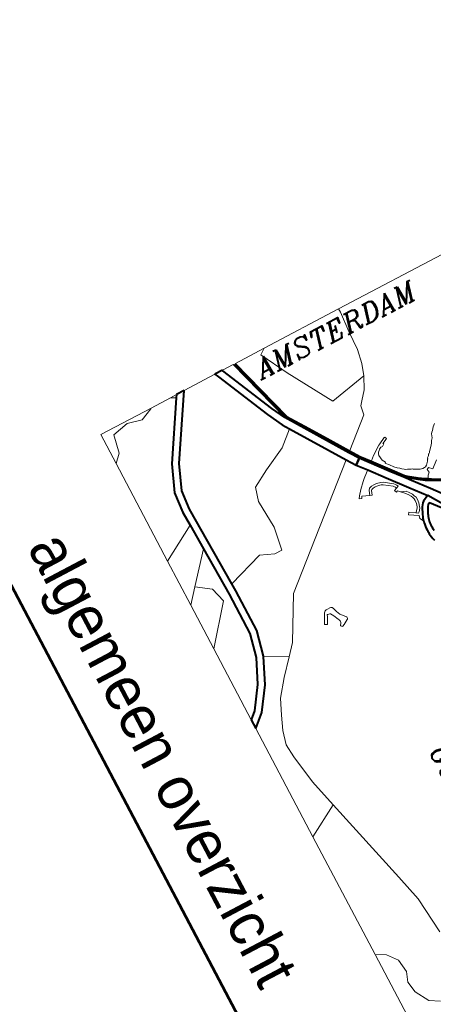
# Model space of a CAD drawing. Header units: metres. Extents: x 148691 to 149199, y 486355 to 486958.
# Tile 42 of 93: x 149083 to 149108, y 486500 to 486560. Entities that reach past the tile are written whole.
import ezdxf
from ezdxf.enums import TextEntityAlignment as Align

# ---------------------------------------------------------------- set-up
doc = ezdxf.new("R2010")
doc.units = ezdxf.units.M
doc.header["$MEASUREMENT"] = 0
for name, color, linetype, lineweight in [('WVB-alg-onderhoek', 7, 'Continuous', 30), ('WVB-pen-brm-dik 018', 6, 'Continuous', 13), ('WVB-pen-brm-dik 050', 6, 'Continuous', 53), ('WVB-pen-dik 035', 1, 'Continuous', 40), ('WVB-pen-dik 050', 1, 'Continuous', 53), ('WVB-raster-60%', 253, 'Continuous', 30), ('WVB-tekst-dik 035', 1, 'Continuous', 40), ('WVB-tekst-dik 050', 1, 'Continuous', 53)]:
    doc.layers.add(name, color=color, linetype=linetype, lineweight=lineweight)
doc.styles.add('1 200   cursief   0.18', font='ITALICS.shx', dxfattribs={"height": 0.36})
doc.styles.add('Style-WORKING', font='WORKING.shx')

# ---------------------------------------------------------------- blocks, each defined once
blk = doc.blocks.new('INZET')
at = {"layer": 'WVB-pen-brm-dik 018'}
for p, q in [((-0.16614, -0.09948), (-0.16614, -0.1146)), ((-0.14815, -0.11111), (-0.14845, -0.1108)), ((-0.14845, -0.1108), (-0.14815, -0.11111)), ((-0.14779, -0.11141), (-0.14815, -0.11111)), ((-0.14815, -0.11111), (-0.14779, -0.11141)), ((-0.14766, -0.11158), (-0.14779, -0.11141)), ((-0.14779, -0.11141), (-0.14766, -0.11158)), ((-0.14747, -0.11169), (-0.14766, -0.11158)), ((-0.14766, -0.11158), (-0.14747, -0.11169)), ((-0.14702, -0.11184), (-0.14747, -0.11169)), ((-0.14747, -0.11169), (-0.14702, -0.11184)), ((-0.14676, -0.11206), (-0.14702, -0.11184)), ((-0.14702, -0.11184), (-0.14676, -0.11206)), ((-0.14649, -0.11221), (-0.14676, -0.11206)), ((-0.14676, -0.11206), (-0.14649, -0.11221)), ((-0.14633, -0.11237), (-0.14649, -0.11221)), ((-0.14649, -0.11221), (-0.14633, -0.11237)), ((-0.14567, -0.11291), (-0.14633, -0.11237)), ((-0.14633, -0.11237), (-0.14567, -0.11291)), ((-0.1456, -0.11299), (-0.14567, -0.11291)), ((-0.14567, -0.11291), (-0.1456, -0.11299)), ((-0.14551, -0.11312), (-0.1456, -0.11299)), ((-0.1456, -0.11299), (-0.14551, -0.11312)), ((-0.14547, -0.11319), (-0.14551, -0.11312)), ((-0.14551, -0.11312), (-0.14547, -0.11319)), ((-0.14542, -0.11322), (-0.14547, -0.11319)), ((-0.14547, -0.11319), (-0.14542, -0.11322)), ((-0.14534, -0.11325), (-0.14542, -0.11322)), ((-0.14542, -0.11322), (-0.14534, -0.11325)), ((-0.14524, -0.11332), (-0.14534, -0.11325)), ((-0.14534, -0.11325), (-0.14524, -0.11332)), ((-0.14518, -0.11341), (-0.14524, -0.11332)), ((-0.14524, -0.11332), (-0.14518, -0.11341)), ((-0.14365, -0.11352), (-0.14444, -0.11264)), ((-0.14444, -0.11264), (-0.14365, -0.11352)), ((-0.1427, -0.11422), (-0.14213, -0.11322)), ((-0.14513, -0.11347), (-0.14518, -0.11341)), ((-0.14518, -0.11341), (-0.14513, -0.11347)), ((-0.14502, -0.1135), (-0.14513, -0.11347)), ((-0.14513, -0.11347), (-0.14502, -0.1135)), ((-0.14498, -0.11355), (-0.14502, -0.1135)), ((-0.14502, -0.1135), (-0.14498, -0.11355)), ((-0.14487, -0.11361), (-0.14498, -0.11355)), ((-0.14498, -0.11355), (-0.14487, -0.11361)), ((-0.14479, -0.11367), (-0.14487, -0.11361)), ((-0.14487, -0.11361), (-0.14479, -0.11367)), ((-0.14443, -0.11401), (-0.14479, -0.11367)), ((-0.14479, -0.11367), (-0.14443, -0.11401)), ((-0.14431, -0.1142), (-0.14443, -0.11401)), ((-0.14443, -0.11401), (-0.14431, -0.1142)), ((-0.14427, -0.11437), (-0.14431, -0.1142)), ((-0.14431, -0.1142), (-0.14427, -0.11437)), ((-0.14428, -0.11459), (-0.14427, -0.11437)), ((-0.14427, -0.11437), (-0.14428, -0.11459)), ((-0.14405, -0.11393), (-0.14365, -0.11352)), ((-0.14365, -0.11352), (-0.14405, -0.11393)), ((-0.14393, -0.11419), (-0.14405, -0.11393)), ((-0.14405, -0.11393), (-0.14393, -0.11419)), ((-0.1435, -0.11411), (-0.14393, -0.11419)), ((-0.14393, -0.11419), (-0.1435, -0.11411)), ((-0.14327, -0.1144), (-0.1435, -0.11411)), ((-0.1435, -0.11411), (-0.14327, -0.1144)), ((-0.14291, -0.11457), (-0.14327, -0.1144)), ((-0.14327, -0.1144), (-0.14291, -0.11457)), ((-0.14291, -0.11457), (-0.1427, -0.11422)), ((-0.14244, -0.11437), (-0.14283, -0.11504)), ((-0.14186, -0.11336), (-0.14244, -0.11437)), ((-0.14168, -0.11488), (-0.14004, -0.11355)), ((-0.16614, -0.1146), (-0.16569, -0.11459)), ((-0.16569, -0.11459), (-0.16614, -0.1146)), ((-0.16614, -0.1146), (-0.16614, -0.12481)), ((-0.16569, -0.11459), (-0.16315, -0.11479)), ((-0.16315, -0.11479), (-0.16569, -0.11459)), ((-0.16315, -0.11479), (-0.16071, -0.11489)), ((-0.16071, -0.11489), (-0.16315, -0.11479)), ((-0.16071, -0.11489), (-0.15898, -0.1152)), ((-0.15898, -0.1152), (-0.16071, -0.11489)), ((-0.15898, -0.1152), (-0.15753, -0.11568)), ((-0.15753, -0.11568), (-0.15898, -0.1152)), ((-0.15753, -0.11568), (-0.15603, -0.11642)), ((-0.15603, -0.11642), (-0.15753, -0.11568)), ((-0.15753, -0.11568), (-0.15656, -0.12044)), ((-0.15656, -0.12044), (-0.15753, -0.11568)), ((-0.14483, -0.11577), (-0.14475, -0.11565)), ((-0.14475, -0.11565), (-0.14483, -0.11577)), ((-0.14475, -0.11565), (-0.14462, -0.11545)), ((-0.14462, -0.11545), (-0.14475, -0.11565)), ((-0.14462, -0.11545), (-0.14443, -0.11507)), ((-0.14443, -0.11507), (-0.14462, -0.11545)), ((-0.14443, -0.11507), (-0.14437, -0.11492)), ((-0.14437, -0.11492), (-0.14443, -0.11507)), ((-0.14437, -0.11492), (-0.14428, -0.11459)), ((-0.14428, -0.11459), (-0.14437, -0.11492)), ((-0.14435, -0.11663), (-0.14356, -0.11559)), ((-0.14362, -0.11647), (-0.14168, -0.11488)), ((-0.14356, -0.11559), (-0.14309, -0.11488)), ((-0.14283, -0.11504), (-0.14332, -0.11576)), ((-0.14309, -0.11488), (-0.14291, -0.11457)), ((-0.14111, -0.11558), (-0.14304, -0.11717)), ((-0.14075, -0.11637), (-0.14111, -0.11557)), ((-0.14111, -0.11557), (-0.14111, -0.11558)), ((-0.13905, -0.1148), (-0.14025, -0.11578)), ((-0.15603, -0.11642), (-0.15497, -0.11729)), ((-0.15497, -0.11729), (-0.15603, -0.11642)), ((-0.14979, -0.1169), (-0.14952, -0.11678)), ((-0.14952, -0.11678), (-0.14979, -0.1169)), ((-0.14977, -0.11697), (-0.14979, -0.1169)), ((-0.14979, -0.1169), (-0.14977, -0.11697)), ((-0.14952, -0.11678), (-0.14949, -0.11686)), ((-0.14949, -0.11686), (-0.14952, -0.11678)), ((-0.14949, -0.11686), (-0.1492, -0.11745)), ((-0.1492, -0.11745), (-0.14949, -0.11686)), ((-0.14608, -0.11811), (-0.14459, -0.11689)), ((-0.14559, -0.11705), (-0.14542, -0.11684)), ((-0.14542, -0.11684), (-0.14559, -0.11705)), ((-0.14542, -0.11684), (-0.14525, -0.11663)), ((-0.14525, -0.11663), (-0.14542, -0.11684)), ((-0.14525, -0.11663), (-0.14514, -0.11646)), ((-0.14514, -0.11646), (-0.14525, -0.11663)), ((-0.14514, -0.11646), (-0.14504, -0.11626)), ((-0.14504, -0.11626), (-0.14514, -0.11646)), ((-0.14504, -0.11626), (-0.14487, -0.11588)), ((-0.14487, -0.11588), (-0.14504, -0.11626)), ((-0.14487, -0.11588), (-0.14483, -0.11577)), ((-0.14483, -0.11577), (-0.14487, -0.11588)), ((-0.14459, -0.11689), (-0.14435, -0.11663)), ((-0.14439, -0.11711), (-0.14362, -0.11647)), ((-0.14412, -0.11683), (-0.14439, -0.11711)), ((-0.14332, -0.11576), (-0.14412, -0.11683)), ((-0.14183, -0.11704), (-0.14158, -0.11693)), ((-0.14158, -0.11693), (-0.14183, -0.11704)), ((-0.14158, -0.11693), (-0.14125, -0.11692)), ((-0.14125, -0.11692), (-0.14158, -0.11693)), ((-0.14125, -0.11692), (-0.14083, -0.11695)), ((-0.14083, -0.11695), (-0.14125, -0.11692)), ((-0.14059, -0.11652), (-0.14075, -0.11637)), ((-0.14019, -0.11681), (-0.14059, -0.11652)), ((-0.14025, -0.11578), (-0.14017, -0.11596)), ((-0.13937, -0.11723), (-0.14019, -0.11681)), ((-0.14017, -0.11596), (-0.14014, -0.11598)), ((-0.14014, -0.11598), (-0.13981, -0.11622)), ((-0.13981, -0.11622), (-0.13912, -0.11658)), ((-0.13912, -0.11658), (-0.1389, -0.11666)), ((-0.1389, -0.11666), (-0.13875, -0.11671)), ((-0.13875, -0.11671), (-0.1386, -0.11675)), ((-0.1386, -0.11675), (-0.1384, -0.1168)), ((-0.1384, -0.1168), (-0.13823, -0.11684)), ((-0.13823, -0.11684), (-0.13804, -0.11687)), ((-0.13804, -0.11687), (-0.13785, -0.11689)), ((-0.13785, -0.11689), (-0.13764, -0.11691)), ((-0.13764, -0.11691), (-0.13744, -0.11691)), ((-0.13744, -0.11691), (-0.1373, -0.11691)), ((-0.1373, -0.11691), (-0.13716, -0.1169)), ((-0.13716, -0.1169), (-0.13698, -0.11689)), ((-0.15497, -0.11729), (-0.15447, -0.11769)), ((-0.15447, -0.11769), (-0.15497, -0.11729)), ((-0.15447, -0.11769), (-0.15335, -0.1179)), ((-0.15335, -0.1179), (-0.15447, -0.11769)), ((-0.15335, -0.1179), (-0.15034, -0.12139)), ((-0.15034, -0.12139), (-0.15335, -0.1179)), ((-0.14935, -0.11782), (-0.14977, -0.11697)), ((-0.14977, -0.11697), (-0.14935, -0.11782)), ((-0.14926, -0.11797), (-0.14935, -0.11782)), ((-0.14935, -0.11782), (-0.14926, -0.11797)), ((-0.14845, -0.11913), (-0.14926, -0.11797)), ((-0.14926, -0.11797), (-0.14845, -0.11913)), ((-0.1492, -0.11745), (-0.14911, -0.1174)), ((-0.14911, -0.1174), (-0.1492, -0.11745)), ((-0.14911, -0.1174), (-0.14892, -0.11766)), ((-0.14892, -0.11766), (-0.14911, -0.1174)), ((-0.14892, -0.11766), (-0.14893, -0.11776)), ((-0.14893, -0.11776), (-0.14892, -0.11766)), ((-0.14893, -0.11776), (-0.14891, -0.11788)), ((-0.14891, -0.11788), (-0.14893, -0.11776)), ((-0.14891, -0.11788), (-0.14885, -0.11801)), ((-0.14885, -0.11801), (-0.14891, -0.11788)), ((-0.14885, -0.11801), (-0.1488, -0.11815)), ((-0.1488, -0.11815), (-0.14885, -0.11801)), ((-0.148, -0.11967), (-0.14608, -0.11811)), ((-0.14692, -0.11828), (-0.14654, -0.11798)), ((-0.14654, -0.11798), (-0.14692, -0.11828)), ((-0.14654, -0.11798), (-0.14611, -0.11761)), ((-0.14611, -0.11761), (-0.14654, -0.11798)), ((-0.14611, -0.11761), (-0.14581, -0.1173)), ((-0.14581, -0.1173), (-0.14611, -0.11761)), ((-0.14581, -0.1173), (-0.14559, -0.11705)), ((-0.14559, -0.11705), (-0.14581, -0.1173)), ((-0.14304, -0.11717), (-0.14532, -0.11904)), ((-0.14299, -0.11826), (-0.14278, -0.11764)), ((-0.14278, -0.11764), (-0.14299, -0.11826)), ((-0.14275, -0.118), (-0.14287, -0.11815)), ((-0.14287, -0.11815), (-0.14275, -0.118)), ((-0.14278, -0.11764), (-0.14248, -0.1174)), ((-0.14248, -0.1174), (-0.14278, -0.11764)), ((-0.1423, -0.11764), (-0.14275, -0.118)), ((-0.14275, -0.118), (-0.1423, -0.11764)), ((-0.14248, -0.1174), (-0.14211, -0.11715)), ((-0.14211, -0.11715), (-0.14248, -0.1174)), ((-0.14197, -0.11742), (-0.1423, -0.11764)), ((-0.1423, -0.11764), (-0.14197, -0.11742)), ((-0.14211, -0.11715), (-0.14183, -0.11704)), ((-0.14183, -0.11704), (-0.14211, -0.11715)), ((-0.14172, -0.11732), (-0.14197, -0.11742)), ((-0.14197, -0.11742), (-0.14172, -0.11732)), ((-0.14151, -0.11723), (-0.14172, -0.11732)), ((-0.14172, -0.11732), (-0.14151, -0.11723)), ((-0.14125, -0.11722), (-0.14151, -0.11723)), ((-0.14151, -0.11723), (-0.14125, -0.11722)), ((-0.14088, -0.11725), (-0.14125, -0.11722)), ((-0.14125, -0.11722), (-0.14088, -0.11725)), ((-0.14047, -0.11736), (-0.14088, -0.11725)), ((-0.14088, -0.11725), (-0.14047, -0.11736)), ((-0.14083, -0.11695), (-0.14037, -0.11708)), ((-0.14037, -0.11708), (-0.14083, -0.11695)), ((-0.14035, -0.11742), (-0.14047, -0.11736)), ((-0.14047, -0.11736), (-0.14035, -0.11742)), ((-0.14038, -0.11858), (-0.13991, -0.11784)), ((-0.13991, -0.11784), (-0.14038, -0.11858)), ((-0.14037, -0.11708), (-0.14019, -0.11717)), ((-0.14019, -0.11717), (-0.14037, -0.11708)), ((-0.14007, -0.11765), (-0.14035, -0.11742)), ((-0.14035, -0.11742), (-0.14007, -0.11765)), ((-0.14019, -0.11717), (-0.13985, -0.11743)), ((-0.13985, -0.11743), (-0.14019, -0.11717)), ((-0.13942, -0.11763), (-0.14013, -0.11874)), ((-0.14013, -0.11874), (-0.13942, -0.11763)), ((-0.13994, -0.1178), (-0.14007, -0.11765)), ((-0.14007, -0.11765), (-0.13994, -0.1178)), ((-0.13991, -0.11784), (-0.13994, -0.1178)), ((-0.13994, -0.1178), (-0.13991, -0.11784)), ((-0.13974, -0.11757), (-0.13991, -0.11784)), ((-0.13991, -0.11784), (-0.13974, -0.11757)), ((-0.13985, -0.11743), (-0.13974, -0.11757)), ((-0.13974, -0.11757), (-0.13985, -0.11743)), ((-0.13908, -0.11775), (-0.13942, -0.11763)), ((-0.13942, -0.11763), (-0.13908, -0.11775)), ((-0.13913, -0.11732), (-0.13937, -0.11723)), ((-0.13896, -0.11738), (-0.13913, -0.11732)), ((-0.13863, -0.11747), (-0.13908, -0.11775)), ((-0.13908, -0.11775), (-0.13863, -0.11747)), ((-0.13878, -0.11743), (-0.13896, -0.11738)), ((-0.13863, -0.11747), (-0.13878, -0.11743)), ((-0.13855, -0.11748), (-0.13863, -0.11747)), ((-0.13835, -0.11752), (-0.13855, -0.11748)), ((-0.13814, -0.11756), (-0.13835, -0.11752)), ((-0.13792, -0.11759), (-0.13814, -0.11756)), ((-0.13767, -0.11761), (-0.13792, -0.11759)), ((-0.13745, -0.11761), (-0.13767, -0.11761)), ((-0.13728, -0.11761), (-0.13745, -0.11761)), ((-0.13711, -0.1176), (-0.13728, -0.11761)), ((-0.13692, -0.11759), (-0.13711, -0.1176)), ((-0.1367, -0.11756), (-0.13692, -0.11759)), ((-0.13647, -0.11753), (-0.1367, -0.11756)), ((-0.1362, -0.11747), (-0.13647, -0.11753)), ((-0.13594, -0.1174), (-0.1362, -0.11747)), ((-0.1488, -0.11815), (-0.14866, -0.11828)), ((-0.14866, -0.11828), (-0.1488, -0.11815)), ((-0.14866, -0.11828), (-0.14853, -0.1184)), ((-0.14853, -0.1184), (-0.14866, -0.11828)), ((-0.14853, -0.1184), (-0.14836, -0.11851)), ((-0.14836, -0.11851), (-0.14853, -0.1184)), ((-0.148, -0.11967), (-0.14845, -0.11913)), ((-0.14845, -0.11913), (-0.148, -0.11967)), ((-0.14836, -0.11851), (-0.14816, -0.11856)), ((-0.14816, -0.11856), (-0.14836, -0.11851)), ((-0.14816, -0.11856), (-0.14748, -0.11849)), ((-0.14748, -0.11849), (-0.14816, -0.11856)), ((-0.14748, -0.11849), (-0.14707, -0.11822)), ((-0.14707, -0.11822), (-0.14748, -0.11849)), ((-0.14532, -0.11904), (-0.14723, -0.12059)), ((-0.14707, -0.11822), (-0.14698, -0.11833)), ((-0.14698, -0.11833), (-0.14707, -0.11822)), ((-0.14698, -0.11833), (-0.14692, -0.11828)), ((-0.14692, -0.11828), (-0.14698, -0.11833)), ((-0.14504, -0.11963), (-0.14427, -0.11858)), ((-0.14427, -0.11858), (-0.14504, -0.11963)), ((-0.14404, -0.11877), (-0.14478, -0.11978)), ((-0.14478, -0.11978), (-0.14404, -0.11877)), ((-0.14427, -0.11858), (-0.14412, -0.11843)), ((-0.14412, -0.11843), (-0.14427, -0.11858)), ((-0.14412, -0.11843), (-0.14397, -0.11832)), ((-0.14397, -0.11832), (-0.14412, -0.11843)), ((-0.14392, -0.11866), (-0.14404, -0.11877)), ((-0.14404, -0.11877), (-0.14392, -0.11866)), ((-0.14397, -0.11832), (-0.14378, -0.11824)), ((-0.14378, -0.11824), (-0.14397, -0.11832)), ((-0.14382, -0.11858), (-0.14392, -0.11866)), ((-0.14392, -0.11866), (-0.14382, -0.11858)), ((-0.14366, -0.11852), (-0.14382, -0.11858)), ((-0.14382, -0.11858), (-0.14366, -0.11852)), ((-0.14378, -0.11824), (-0.14366, -0.11852)), ((-0.14366, -0.11852), (-0.14378, -0.11824)), ((-0.1435, -0.11886), (-0.14366, -0.11852)), ((-0.14366, -0.11852), (-0.1435, -0.11886)), ((-0.14323, -0.11874), (-0.1435, -0.11886)), ((-0.1435, -0.11886), (-0.14323, -0.11874)), ((-0.14305, -0.11831), (-0.14331, -0.11857)), ((-0.14331, -0.11857), (-0.14305, -0.11831)), ((-0.14331, -0.11857), (-0.14323, -0.11874)), ((-0.14323, -0.11874), (-0.14331, -0.11857)), ((-0.14299, -0.11826), (-0.14305, -0.11831)), ((-0.14305, -0.11831), (-0.14299, -0.11826)), ((-0.14287, -0.11815), (-0.14299, -0.11826)), ((-0.14299, -0.11826), (-0.14287, -0.11815)), ((-0.14013, -0.11874), (-0.14038, -0.11858)), ((-0.14038, -0.11858), (-0.14013, -0.11874)), ((-0.15656, -0.12044), (-0.16221, -0.12372)), ((-0.16221, -0.12372), (-0.15656, -0.12044)), ((-0.14915, -0.12061), (-0.148, -0.11967)), ((-0.1453, -0.12075), (-0.14529, -0.1205)), ((-0.14529, -0.1205), (-0.1453, -0.12075)), ((-0.14529, -0.1205), (-0.14525, -0.12022)), ((-0.14525, -0.12022), (-0.14529, -0.1205)), ((-0.14525, -0.12022), (-0.1452, -0.12004)), ((-0.1452, -0.12004), (-0.14525, -0.12022)), ((-0.1452, -0.12004), (-0.14514, -0.11987)), ((-0.14514, -0.11987), (-0.1452, -0.12004)), ((-0.14514, -0.11987), (-0.14504, -0.11963)), ((-0.14504, -0.11963), (-0.14514, -0.11987)), ((-0.14495, -0.12027), (-0.14499, -0.12053)), ((-0.14499, -0.12053), (-0.14495, -0.12027)), ((-0.14491, -0.12013), (-0.14495, -0.12027)), ((-0.14495, -0.12027), (-0.14491, -0.12013)), ((-0.14486, -0.11998), (-0.14491, -0.12013)), ((-0.14491, -0.12013), (-0.14486, -0.11998)), ((-0.14478, -0.11978), (-0.14486, -0.11998)), ((-0.14486, -0.11998), (-0.14478, -0.11978)), ((-0.15333, -0.12338), (-0.15034, -0.12139)), ((-0.15034, -0.12139), (-0.14915, -0.12061)), ((-0.15023, -0.1215), (-0.15023, -0.1215)), ((-0.14841, -0.12155), (-0.14955, -0.12231)), ((-0.14723, -0.12059), (-0.14841, -0.12155)), ((-0.14699, -0.12089), (-0.14723, -0.12059)), ((-0.14723, -0.12059), (-0.14699, -0.12089)), ((-0.14652, -0.12145), (-0.14699, -0.12089)), ((-0.14699, -0.12089), (-0.14652, -0.12145)), ((-0.14627, -0.12173), (-0.14652, -0.12145)), ((-0.14652, -0.12145), (-0.14627, -0.12173)), ((-0.14526, -0.12109), (-0.1453, -0.12075)), ((-0.1453, -0.12075), (-0.14526, -0.12109)), ((-0.14517, -0.12143), (-0.14526, -0.12109)), ((-0.14526, -0.12109), (-0.14517, -0.12143)), ((-0.14495, -0.12161), (-0.14517, -0.12143)), ((-0.14517, -0.12143), (-0.14495, -0.12161)), ((-0.14499, -0.12053), (-0.145, -0.12074)), ((-0.145, -0.12074), (-0.14499, -0.12053)), ((-0.145, -0.12074), (-0.14497, -0.12104)), ((-0.14497, -0.12104), (-0.145, -0.12074)), ((-0.14497, -0.12104), (-0.14491, -0.12126)), ((-0.14491, -0.12126), (-0.14497, -0.12104)), ((-0.14439, -0.12181), (-0.14495, -0.12161)), ((-0.14495, -0.12161), (-0.14439, -0.12181)), ((-0.14491, -0.12126), (-0.1448, -0.12134)), ((-0.1448, -0.12134), (-0.14491, -0.12126)), ((-0.1448, -0.12134), (-0.14427, -0.12154)), ((-0.14427, -0.12154), (-0.1448, -0.12134)), ((-0.14427, -0.12154), (-0.14439, -0.12181)), ((-0.14439, -0.12181), (-0.14427, -0.12154)), ((-0.14955, -0.12231), (-0.15606, -0.12664)), ((-0.14955, -0.12231), (-0.13818, -0.13554)), ((-0.13818, -0.13554), (-0.14955, -0.12231)), ((-0.14555, -0.12243), (-0.14627, -0.12173)), ((-0.14627, -0.12173), (-0.14555, -0.12243)), ((-0.14494, -0.12292), (-0.14555, -0.12243)), ((-0.14555, -0.12243), (-0.14494, -0.12292)), ((-0.14439, -0.12181), (-0.14475, -0.12268)), ((-0.14475, -0.12268), (-0.14439, -0.12181)), ((-0.14475, -0.12268), (-0.1445, -0.12285)), ((-0.1445, -0.12285), (-0.14475, -0.12268)), ((-0.1445, -0.12285), (-0.14462, -0.12313)), ((-0.14462, -0.12313), (-0.1445, -0.12285)), ((-0.16221, -0.12372), (-0.16562, -0.12556)), ((-0.16562, -0.12556), (-0.16221, -0.12372)), ((-0.15501, -0.1245), (-0.15333, -0.12338)), ((-0.14462, -0.12313), (-0.14494, -0.12292)), ((-0.14494, -0.12292), (-0.14462, -0.12313)), ((-0.16614, -0.12481), (-0.16614, -0.12876)), ((-0.16562, -0.12556), (-0.16614, -0.12481)), ((-0.16614, -0.12481), (-0.16562, -0.12556)), ((-0.15757, -0.12621), (-0.15501, -0.1245)), ((-0.16614, -0.12876), (-0.15757, -0.12621)), ((-0.15759, -0.12637), (-0.15763, -0.12639)), ((-0.15755, -0.12652), (-0.16614, -0.12907)), ((-0.16607, -0.1305), (-0.15925, -0.12739)), ((-0.15925, -0.12739), (-0.15755, -0.12652)), ((-0.15691, -0.1272), (-0.15886, -0.1282)), ((-0.15606, -0.12664), (-0.15691, -0.1272)), ((-0.15443, -0.1285), (-0.15606, -0.12664)), ((-0.15606, -0.12664), (-0.15443, -0.1285)), ((-0.15886, -0.1282), (-0.16566, -0.13131)), ((-0.15297, -0.13142), (-0.15443, -0.1285)), ((-0.15443, -0.1285), (-0.15297, -0.13142)), ((-0.16614, -0.12907), (-0.16614, -0.13054)), ((-0.16614, -0.13054), (-0.16607, -0.1305)), ((-0.13286, -0.1313), (-0.13272, -0.13118)), ((-0.13272, -0.13118), (-0.13286, -0.1313)), ((-0.13272, -0.13118), (-0.13266, -0.13114)), ((-0.13266, -0.13114), (-0.13272, -0.13118)), ((-0.13266, -0.13114), (-0.13251, -0.13113)), ((-0.13251, -0.13113), (-0.13266, -0.13114)), ((-0.13251, -0.13113), (-0.13247, -0.13115)), ((-0.13247, -0.13115), (-0.13251, -0.13113)), ((-0.13247, -0.13115), (-0.1324, -0.13119)), ((-0.1324, -0.13119), (-0.13247, -0.13115)), ((-0.1324, -0.13119), (-0.13235, -0.13125)), ((-0.13235, -0.13125), (-0.1324, -0.13119)), ((-0.13235, -0.13125), (-0.13225, -0.13144)), ((-0.13225, -0.13144), (-0.13235, -0.13125)), ((-0.16566, -0.13131), (-0.16614, -0.13157)), ((-0.16614, -0.13157), (-0.16614, -0.1358)), ((-0.15175, -0.1336), (-0.15297, -0.13142)), ((-0.15297, -0.13142), (-0.15175, -0.1336)), ((-0.13458, -0.13245), (-0.13457, -0.13232)), ((-0.13457, -0.13232), (-0.13458, -0.13245)), ((-0.13457, -0.13232), (-0.13455, -0.13225)), ((-0.13455, -0.13225), (-0.13457, -0.13232)), ((-0.13455, -0.13225), (-0.13452, -0.13219)), ((-0.13452, -0.13219), (-0.13455, -0.13225)), ((-0.13452, -0.13219), (-0.13446, -0.13215)), ((-0.13446, -0.13215), (-0.13452, -0.13219)), ((-0.13446, -0.13215), (-0.13435, -0.1321)), ((-0.13435, -0.1321), (-0.13446, -0.13215)), ((-0.13435, -0.1321), (-0.13416, -0.13205)), ((-0.13416, -0.13205), (-0.13435, -0.1321)), ((-0.13416, -0.13205), (-0.13384, -0.13195)), ((-0.13384, -0.13195), (-0.13416, -0.13205)), ((-0.13384, -0.13195), (-0.13357, -0.13183)), ((-0.13357, -0.13183), (-0.13384, -0.13195)), ((-0.13357, -0.13183), (-0.13337, -0.13172)), ((-0.13337, -0.13172), (-0.13357, -0.13183)), ((-0.13291, -0.13219), (-0.1335, -0.13248)), ((-0.1335, -0.13248), (-0.13291, -0.13219)), ((-0.13337, -0.13172), (-0.13308, -0.13149)), ((-0.13308, -0.13149), (-0.13337, -0.13172)), ((-0.13308, -0.13149), (-0.13286, -0.1313)), ((-0.13286, -0.1313), (-0.13308, -0.13149)), ((-0.13278, -0.13212), (-0.13291, -0.13219)), ((-0.13291, -0.13219), (-0.13278, -0.13212)), ((-0.13291, -0.13219), (-0.13291, -0.13219)), ((-0.13291, -0.13219), (-0.13291, -0.13219)), ((-0.13264, -0.13208), (-0.13278, -0.13212)), ((-0.13278, -0.13212), (-0.13264, -0.13208)), ((-0.13242, -0.1321), (-0.13264, -0.13208)), ((-0.13264, -0.13208), (-0.13242, -0.1321)), ((-0.13227, -0.13216), (-0.13242, -0.1321)), ((-0.13242, -0.1321), (-0.13227, -0.13216)), ((-0.13216, -0.13227), (-0.13227, -0.13216)), ((-0.13227, -0.13216), (-0.13216, -0.13227)), ((-0.13225, -0.13144), (-0.13202, -0.13185)), ((-0.13202, -0.13185), (-0.13225, -0.13144)), ((-0.13211, -0.13229), (-0.13216, -0.13227)), ((-0.13216, -0.13227), (-0.13211, -0.13229)), ((-0.13206, -0.13228), (-0.13211, -0.13229)), ((-0.13211, -0.13229), (-0.13206, -0.13228)), ((-0.13189, -0.13219), (-0.13206, -0.13228)), ((-0.13206, -0.13228), (-0.13189, -0.13219)), ((-0.13202, -0.13185), (-0.13189, -0.13211)), ((-0.13189, -0.13211), (-0.13202, -0.13185)), ((-0.13189, -0.13211), (-0.13189, -0.13219)), ((-0.13189, -0.13219), (-0.13189, -0.13211)), ((-0.15005, -0.13409), (-0.15175, -0.1336)), ((-0.15175, -0.1336), (-0.15005, -0.13409)), ((-0.1346, -0.13277), (-0.13458, -0.13245)), ((-0.13458, -0.13245), (-0.1346, -0.13277)), ((-0.1346, -0.13296), (-0.1346, -0.13277)), ((-0.1346, -0.13277), (-0.1346, -0.13296)), ((-0.13454, -0.1331), (-0.1346, -0.13296)), ((-0.1346, -0.13296), (-0.13454, -0.1331)), ((-0.13445, -0.13321), (-0.13454, -0.1331)), ((-0.13454, -0.1331), (-0.13445, -0.13321)), ((-0.13437, -0.13328), (-0.13445, -0.13321)), ((-0.13445, -0.13321), (-0.13437, -0.13328)), ((-0.13423, -0.13337), (-0.13437, -0.13328)), ((-0.13437, -0.13328), (-0.13423, -0.13337)), ((-0.13389, -0.13357), (-0.13423, -0.13337)), ((-0.13423, -0.13337), (-0.13389, -0.13357)), ((-0.13397, -0.13291), (-0.13401, -0.13306)), ((-0.13401, -0.13306), (-0.13397, -0.13291)), ((-0.13401, -0.13306), (-0.13401, -0.13312)), ((-0.13401, -0.13312), (-0.13401, -0.13306)), ((-0.13401, -0.13312), (-0.1338, -0.13321)), ((-0.1338, -0.13321), (-0.13401, -0.13312)), ((-0.13395, -0.13281), (-0.13397, -0.13291)), ((-0.13397, -0.13291), (-0.13395, -0.13281)), ((-0.13391, -0.13274), (-0.13395, -0.13281)), ((-0.13395, -0.13281), (-0.13391, -0.13274)), ((-0.1335, -0.13248), (-0.13391, -0.13274)), ((-0.13391, -0.13274), (-0.1335, -0.13248)), ((-0.13321, -0.13393), (-0.13389, -0.13357)), ((-0.13389, -0.13357), (-0.13321, -0.13393)), ((-0.1338, -0.13321), (-0.13348, -0.13336)), ((-0.13348, -0.13336), (-0.1338, -0.13321)), ((-0.13348, -0.13336), (-0.13294, -0.13363)), ((-0.13294, -0.13363), (-0.13348, -0.13336)), ((-0.13294, -0.13363), (-0.13304, -0.13385)), ((-0.13304, -0.13385), (-0.13294, -0.13363)), ((-0.14641, -0.13385), (-0.15005, -0.13409)), ((-0.15005, -0.13409), (-0.14641, -0.13385)), ((-0.1435, -0.13433), (-0.14641, -0.13385)), ((-0.14641, -0.13385), (-0.1435, -0.13433)), ((-0.1435, -0.13531), (-0.1435, -0.13433)), ((-0.1435, -0.13433), (-0.1435, -0.13531)), ((-0.13317, -0.13394), (-0.13321, -0.13393)), ((-0.13321, -0.13393), (-0.13317, -0.13394)), ((-0.1331, -0.13393), (-0.13317, -0.13394)), ((-0.13317, -0.13394), (-0.1331, -0.13393)), ((-0.13304, -0.13385), (-0.1331, -0.13393)), ((-0.1331, -0.13393), (-0.13304, -0.13385)), ((-0.16614, -0.1358), (-0.15858, -0.14045)), ((-0.14422, -0.13701), (-0.1435, -0.13531)), ((-0.1435, -0.13531), (-0.14422, -0.13701)), ((-0.13818, -0.13554), (-0.13301, -0.13841)), ((-0.13301, -0.13841), (-0.13818, -0.13554)), ((-0.16614, -0.13686), (-0.16614, -0.13766)), ((-0.1658, -0.13707), (-0.16614, -0.13686)), ((-0.1658, -0.13707), (-0.16614, -0.13766)), ((-0.16614, -0.13766), (-0.1658, -0.13707)), ((-0.15899, -0.14126), (-0.1658, -0.13707)), ((-0.14273, -0.14161), (-0.14422, -0.13701)), ((-0.14422, -0.13701), (-0.14273, -0.14161)), ((-0.16614, -0.13766), (-0.16614, -0.14033)), ((-0.13301, -0.13841), (-0.13165, -0.13959)), ((-0.13165, -0.13959), (-0.13301, -0.13841)), ((-0.13165, -0.13959), (-0.13317, -0.1423)), ((-0.13317, -0.1423), (-0.13165, -0.13959)), ((-0.13165, -0.13959), (-0.12971, -0.14128)), ((-0.12971, -0.14128), (-0.13165, -0.13959)), ((-0.10185, -0.14028), (-0.09841, -0.13942)), ((-0.09841, -0.13942), (-0.10185, -0.14028)), ((-0.09841, -0.13942), (-0.09367, -0.13898)), ((-0.09367, -0.13898), (-0.09841, -0.13942)), ((-0.16614, -0.14033), (-0.16606, -0.14038)), ((-0.16614, -0.14033), (-0.16614, -0.14721)), ((-0.16606, -0.14038), (-0.16614, -0.14033)), ((-0.16606, -0.14038), (-0.16538, -0.14197)), ((-0.16538, -0.14197), (-0.16606, -0.14038)), ((-0.15858, -0.14045), (-0.1555, -0.14171)), ((-0.11331, -0.14322), (-0.10185, -0.14028)), ((-0.10185, -0.14028), (-0.11331, -0.14322)), ((-0.16538, -0.14197), (-0.16583, -0.14379)), ((-0.16583, -0.14379), (-0.16538, -0.14197)), ((-0.15572, -0.14259), (-0.15899, -0.14126)), ((-0.1555, -0.14171), (-0.15313, -0.14193)), ((-0.15313, -0.14193), (-0.14273, -0.14161)), ((-0.14273, -0.14161), (-0.14176, -0.14158)), ((-0.14176, -0.14158), (-0.1363, -0.14158)), ((-0.1363, -0.14158), (-0.13317, -0.1423)), ((-0.12971, -0.14128), (-0.1277, -0.14286)), ((-0.1277, -0.14286), (-0.12971, -0.14128)), ((-0.15316, -0.14283), (-0.15572, -0.14259)), ((-0.15136, -0.14278), (-0.15316, -0.14283)), ((-0.14809, -0.14268), (-0.15136, -0.14278)), ((-0.1488, -0.14721), (-0.15136, -0.14278)), ((-0.15136, -0.14278), (-0.1488, -0.14721)), ((-0.14175, -0.14248), (-0.14809, -0.14268)), ((-0.14809, -0.14268), (-0.14448, -0.14574)), ((-0.14448, -0.14574), (-0.14809, -0.14268)), ((-0.1364, -0.14248), (-0.14175, -0.14248)), ((-0.13344, -0.14316), (-0.1364, -0.14248)), ((-0.13047, -0.14454), (-0.13344, -0.14316)), ((-0.13317, -0.1423), (-0.13315, -0.14231)), ((-0.13315, -0.14231), (-0.13002, -0.14375)), ((-0.1277, -0.14286), (-0.12583, -0.14372)), ((-0.12583, -0.14372), (-0.1277, -0.14286)), ((-0.08617, -0.14284), (-0.0869, -0.14405)), ((-0.0869, -0.14405), (-0.08617, -0.14284)), ((-0.16583, -0.14379), (-0.16538, -0.14584)), ((-0.16538, -0.14584), (-0.16583, -0.14379)), ((-0.14448, -0.14574), (-0.14325, -0.14396)), ((-0.14325, -0.14396), (-0.14448, -0.14574)), ((-0.14325, -0.14396), (-0.14137, -0.14346)), ((-0.14137, -0.14346), (-0.14325, -0.14396)), ((-0.14137, -0.14346), (-0.13676, -0.14721)), ((-0.13676, -0.14721), (-0.14137, -0.14346)), ((-0.13002, -0.14375), (-0.12724, -0.14568)), ((-0.12583, -0.14372), (-0.12411, -0.14444)), ((-0.12411, -0.14444), (-0.12583, -0.14372)), ((-0.12066, -0.14473), (-0.11693, -0.14415)), ((-0.11693, -0.14415), (-0.12066, -0.14473)), ((-0.11693, -0.14415), (-0.11331, -0.14322)), ((-0.11331, -0.14322), (-0.11693, -0.14415)), ((-0.11102, -0.14721), (-0.11331, -0.14322)), ((-0.11331, -0.14322), (-0.11102, -0.14721)), ((-0.0869, -0.14405), (-0.0886, -0.14502)), ((-0.0886, -0.14502), (-0.0869, -0.14405)), ((-0.12784, -0.14637), (-0.13047, -0.14454)), ((-0.12411, -0.14444), (-0.12238, -0.14487)), ((-0.12238, -0.14487), (-0.12411, -0.14444)), ((-0.12238, -0.14487), (-0.12066, -0.14473)), ((-0.12066, -0.14473), (-0.12238, -0.14487)), ((-0.09297, -0.14502), (-0.09419, -0.14599)), ((-0.09419, -0.14599), (-0.09297, -0.14502)), ((-0.09127, -0.14478), (-0.09297, -0.14502)), ((-0.09297, -0.14502), (-0.09127, -0.14478)), ((-0.09006, -0.14527), (-0.09127, -0.14478)), ((-0.09127, -0.14478), (-0.09006, -0.14527)), ((-0.0886, -0.14502), (-0.09006, -0.14527)), ((-0.09006, -0.14527), (-0.0886, -0.14502)), ((-0.16538, -0.14584), (-0.1631, -0.1463)), ((-0.1631, -0.1463), (-0.16538, -0.14584)), ((-0.1631, -0.1463), (-0.16219, -0.14721)), ((-0.16219, -0.14721), (-0.1631, -0.1463)), ((-0.14275, -0.14721), (-0.14448, -0.14574)), ((-0.14448, -0.14574), (-0.14275, -0.14721)), ((-0.12706, -0.14721), (-0.12784, -0.14637)), ((-0.12724, -0.14568), (-0.12584, -0.14721)), ((-0.09419, -0.14599), (-0.09488, -0.14721)), ((-0.09488, -0.14721), (-0.09419, -0.14599)), ((-0.16614, -0.14721), (-0.16219, -0.14721)), ((-0.16219, -0.14721), (-0.1488, -0.14721)), ((-0.1488, -0.14721), (-0.14275, -0.14721)), ((-0.14275, -0.14721), (-0.13676, -0.14721)), ((-0.13676, -0.14721), (-0.12706, -0.14721)), ((-0.12584, -0.14721), (-0.11102, -0.14721)), ((-0.11102, -0.14721), (-0.09488, -0.14721)), ((-0.09488, -0.14721), (-0.0857, -0.14721))]:
    blk.add_line(p, q, dxfattribs=at)
at = {"layer": 'WVB-pen-brm-dik 050', "flags": 128}
for points in [[(-0.1445, -0.117), (-0.14424, -0.11673), (-0.14344, -0.11568), (-0.14296, -0.11496), (-0.14257, -0.11429), (-0.142, -0.11329), (-0.14172, -0.11267), (-0.14137, -0.11187), (-0.14119, -0.11138)], [(-0.14907, -0.12073), (-0.14599, -0.11823), (-0.14448, -0.11699)], [(-0.15763, -0.12639), (-0.15023, -0.1215)], [(-0.15023, -0.1215), (-0.14907, -0.12073)], [(-0.16614, -0.12892), (-0.15759, -0.12637)]]:
    blk.add_lwpolyline(points, dxfattribs=at)
at = {"layer": 'WVB-pen-dik 035', "ltscale": 0.5}
blk.add_line((-0.14111, -0.11557), (-0.13872, -0.114), dxfattribs=at)
at = {"layer": 'WVB-pen-dik 035', "flags": 128}
for points in [[(-0.14004, -0.11355), (-0.14168, -0.11488), (-0.14362, -0.11647), (-0.14439, -0.11711)], [(-0.13698, -0.11689), (-0.13716, -0.1169), (-0.1373, -0.11691), (-0.13744, -0.11691), (-0.13764, -0.11691), (-0.13785, -0.11689), (-0.13804, -0.11687), (-0.13823, -0.11684), (-0.1384, -0.1168), (-0.1386, -0.11675), (-0.13875, -0.11671), (-0.1389, -0.11666), (-0.13912, -0.11658)], [(-0.13863, -0.11747), (-0.13855, -0.11748), (-0.13835, -0.11752), (-0.13814, -0.11756), (-0.13792, -0.11759), (-0.13767, -0.11761), (-0.13745, -0.11761), (-0.13728, -0.11761), (-0.13711, -0.1176), (-0.13692, -0.11759), (-0.1367, -0.11756), (-0.13647, -0.11753), (-0.1362, -0.11747), (-0.13594, -0.1174)], [(-0.14723, -0.12059), (-0.14532, -0.11904), (-0.14304, -0.11717), (-0.14111, -0.11558), (-0.14111, -0.11557)], [(-0.14111, -0.11557), (-0.14075, -0.11637), (-0.14059, -0.11652), (-0.14019, -0.11681), (-0.13937, -0.11723)], [(-0.14025, -0.11578), (-0.13905, -0.1148)], [(-0.13912, -0.11658), (-0.13981, -0.11622), (-0.14014, -0.11598), (-0.14017, -0.11596), (-0.14025, -0.11578)], [(-0.14439, -0.11711), (-0.14589, -0.11835), (-0.14897, -0.12084)], [(-0.13937, -0.11723), (-0.13913, -0.11732), (-0.13896, -0.11738), (-0.13878, -0.11743), (-0.13863, -0.11747)], [(-0.15014, -0.12162), (-0.15755, -0.12652)], [(-0.14897, -0.12084), (-0.15014, -0.12162)], [(-0.14955, -0.12231), (-0.14841, -0.12155)], [(-0.14892, -0.12091), (-0.14897, -0.12084)], [(-0.14897, -0.12084), (-0.14892, -0.12091)], [(-0.14885, -0.12099), (-0.14892, -0.12091)], [(-0.14892, -0.12091), (-0.14885, -0.12099)], [(-0.14841, -0.12155), (-0.14885, -0.12099)], [(-0.14885, -0.12099), (-0.14841, -0.12155)], [(-0.14841, -0.12155), (-0.14723, -0.12059)], [(-0.15606, -0.12664), (-0.14955, -0.12231)], [(-0.15755, -0.12652), (-0.15925, -0.12739), (-0.16607, -0.1305), (-0.16614, -0.13054)], [(-0.16614, -0.13157), (-0.16566, -0.13131), (-0.15886, -0.1282), (-0.15691, -0.1272), (-0.15606, -0.12664)], [(-0.16614, -0.13054), (-0.16614, -0.13157)], [(-0.14273, -0.14161), (-0.15313, -0.14193), (-0.1555, -0.14171), (-0.15858, -0.14045), (-0.16614, -0.1358)], [(-0.16614, -0.1358), (-0.16614, -0.13686)], [(-0.16614, -0.13686), (-0.1658, -0.13707)], [(-0.1658, -0.13707), (-0.15899, -0.14126), (-0.15572, -0.14259), (-0.15316, -0.14283), (-0.15136, -0.14278)], [(-0.13317, -0.1423), (-0.1363, -0.14158), (-0.14176, -0.14158), (-0.14273, -0.14161)], [(-0.15136, -0.14278), (-0.14809, -0.14268)], [(-0.14809, -0.14268), (-0.14175, -0.14248), (-0.1364, -0.14248), (-0.13344, -0.14316), (-0.13047, -0.14454), (-0.12784, -0.14637), (-0.12706, -0.14721)], [(-0.12584, -0.14721), (-0.12724, -0.14568), (-0.13002, -0.14375), (-0.13315, -0.14231), (-0.13317, -0.1423)], [(-0.12706, -0.14721), (-0.12584, -0.14721)]]:
    blk.add_lwpolyline(points, dxfattribs=at)
at = {"layer": 'WVB-pen-dik 050', "ltscale": 10}
blk.add_line((-0.16614, -0.16537), (-0.04463, -0.16537), dxfattribs=at)
at = {"layer": 'WVB-tekst-dik 035', "style": '1 200   cursief   0.18'}
blk.add_text('AMSTERDAM', height=0.0024, rotation=89.6289, dxfattribs=at).set_placement((-0.16294, -0.12673))
blk.add_text('GOOIMEER', height=0.0024, dxfattribs=at).set_placement((-0.11357, -0.12998))
at = {"layer": 'WVB-tekst-dik 050', "style": 'Style-WORKING', "width": 0.983051}
blk.add_text('algemeen overzicht', height=0.0053327, rotation=359.9979, dxfattribs=at).set_placement((-0.1278, -0.15888), align=Align.MIDDLE_CENTER)

msp = doc.modelspace()

# ---------------------------------------------------------------- linework, layer by layer
at = {"layer": 'WVB-alg-onderhoek', "lineweight": 40, "ltscale": 500}
msp.add_3dface([(148700.488, 486813.029), (148938.261, 486361.848), (149192.16, 486495.653), (148954.388, 486946.834)], dxfattribs=at)

# ---------------------------------------------------------------- block references
at = {"layer": 'WVB-raster-60%', "xscale": 500, "yscale": 500, "zscale": 500, "rotation": 297.8247840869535}
msp.add_blockref('INZET', (149192.16, 486495.653), dxfattribs=at)

doc.saveas('drawing.dxf')
